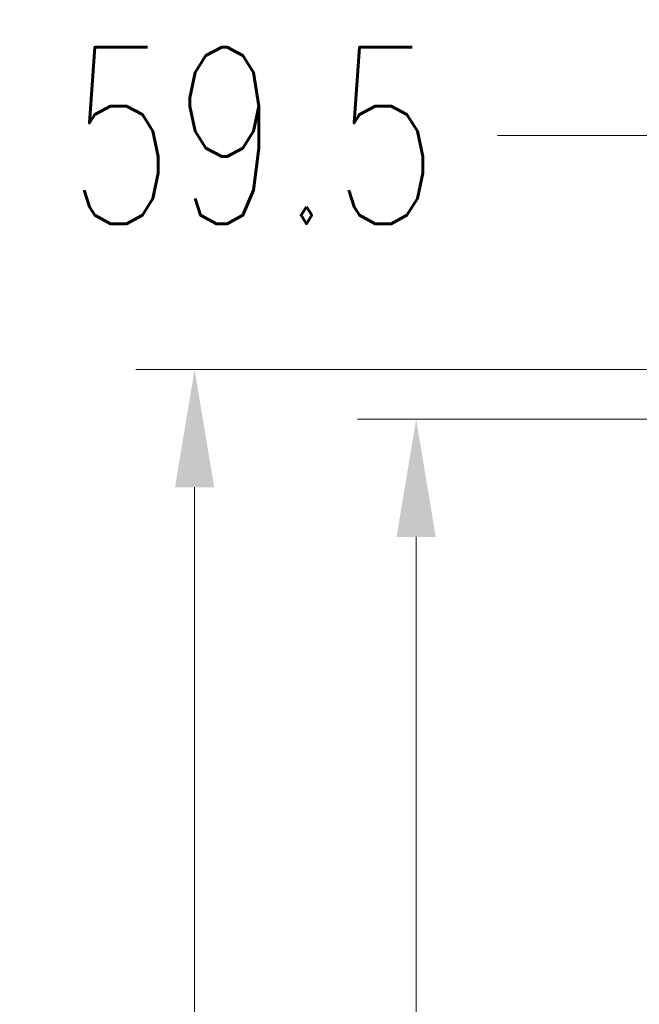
# Model space of a CAD drawing. Header units: inches. Extents: x 3951 to 6642, y -813 to 1217.
# Tile 12 of 33: x 4884 to 4965, y 604 to 731. Entities that reach past the tile are written whole.
import ezdxf

# ---------------------------------------------------------------- set-up
doc = ezdxf.new("R2010")
doc.units = ezdxf.units.IN
doc.header["$LTSCALE"] = 7.600000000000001
doc.header["$MEASUREMENT"] = 0
doc.header["$PDMODE"] = 3
doc.header["$PDSIZE"] = 0.3125
doc.layers.get('Defpoints').update_dxf_attribs({"linetype": 'CONTINUOUS'})
doc.layers.add('5标注', color=1, linetype='CONTINUOUS')
doc.styles.add('TXT', font='txt.shx', dxfattribs={"width": 0.7, "bigfont": 'INTECAD.SHX'})
doc.dimstyles.new('标准样式', dxfattribs={"dimscale": 7.600000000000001, "dimtxt": 3, "dimasz": 2, "dimexe": 1, "dimexo": 0, "dimgap": 1, "dimtad": 0, "dimdec": 1, "dimzin": 1, "dimdsep": 46, "dimtxsty": 'TXT', "dimcen": 0.09, "dimclrd": 5, "dimclre": 252, "dimadec": 1, "dimazin": 0, "dimtfac": 1, "dimtdec": 1, "dimtofl": 0, "dimtmove": 0, "dimatfit": 3, "dimfxl": 0, "dimtzin": 0, "dimlwd": 13, "dimlwe": 13, "dimarcsym": 0})

# ---------------------------------------------------------------- blocks, each defined once
blk = doc.blocks.new('*D60')
at = {"layer": '5标注', "color": 252, "lineweight": 13}
for p, q in [((4966.780208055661, 669.8650882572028), (4966.780208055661, 723.8391086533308)), ((5026.280208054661, 671.2788069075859), (5026.280208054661, 723.8391086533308))]:
    blk.add_line(p, q, dxfattribs=at)
at = {"layer": '5标注', "color": 5, "lineweight": 13}
for p, q in [((4966.780208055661, 716.2391086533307), (4946.255208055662, 716.2391086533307)), ((5011.080208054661, 716.2391086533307), (4981.980208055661, 716.2391086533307))]:
    blk.add_line(p, q, dxfattribs=at)
at = {"layer": '5标注', "color": 5}
for points in [[(4981.980208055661, 718.772441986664), (4981.980208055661, 713.7057753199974), (4966.780208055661, 716.2391086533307)], [(5011.080208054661, 718.772441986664), (5011.080208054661, 713.7057753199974), (5026.280208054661, 716.2391086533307)]]:
    blk.add_solid(points, dxfattribs=at)
at = {"layer": 'Defpoints', "color": 0}
for p in [(4966.780208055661, 716.2391086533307), (5026.280208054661, 671.2788069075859), (4966.780208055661, 669.8650882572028)]:
    blk.add_point(p, dxfattribs=at)
at = {"layer": '5标注', "color": 0, "insert": (4914.715208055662, 716.2391086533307), "char_height": 22.8, "attachment_point": 5, "style": 'TXT'}
blk.add_mtext('59.5', dxfattribs=at)
blk = doc.blocks.new('*D59')
at = {"layer": '5标注', "color": 252, "lineweight": 13}
for p, q in [((4966.780208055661, 679.5763339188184), (4928.137311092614, 679.5763339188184)), ((4966.780208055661, 387.6991811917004), (4928.137311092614, 387.6991811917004))]:
    blk.add_line(p, q, dxfattribs=at)
at = {"layer": '5标注', "color": 5, "lineweight": 13}
for p, q in [((4935.737311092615, 664.3763339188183), (4935.737311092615, 567.6755724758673)), ((4935.737311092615, 402.8991811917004), (4935.737311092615, 493.9555724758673))]:
    blk.add_line(p, q, dxfattribs=at)
at = {"layer": '5标注', "color": 5}
for points in [[(4933.203977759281, 664.3763339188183), (4938.270644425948, 664.3763339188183), (4935.737311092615, 679.5763339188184)], [(4933.203977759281, 402.8991811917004), (4938.270644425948, 402.8991811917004), (4935.737311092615, 387.6991811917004)]]:
    blk.add_solid(points, dxfattribs=at)
at = {"layer": 'Defpoints', "color": 0}
for p in [(4966.780208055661, 679.5763339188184), (4935.737311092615, 387.6991811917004), (4966.780208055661, 387.6991811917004)]:
    blk.add_point(p, dxfattribs=at)
at = {"layer": '5标注', "color": 0, "insert": (4935.737311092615, 530.8155724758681), "char_height": 22.8, "attachment_point": 5, "rotation": 90, "style": 'TXT'}
blk.add_mtext('291.9', dxfattribs=at)
blk = doc.blocks.new('*D58')
at = {"layer": '5标注', "color": 252, "lineweight": 13}
for p, q in [((4966.780208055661, 685.9892796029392), (4899.50714603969, 685.9892796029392)), ((4966.780208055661, 381.2862355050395), (4899.50714603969, 381.2862355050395))]:
    blk.add_line(p, q, dxfattribs=at)
at = {"layer": '5标注', "color": 5, "lineweight": 13}
for p, q in [((4907.107146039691, 670.7892796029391), (4907.107146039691, 572.069573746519)), ((4907.107146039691, 396.4862355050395), (4907.107146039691, 495.689573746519))]:
    blk.add_line(p, q, dxfattribs=at)
at = {"layer": '5标注', "color": 5}
for points in [[(4904.573812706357, 670.7892796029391), (4909.640479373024, 670.7892796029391), (4907.107146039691, 685.9892796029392)], [(4904.573812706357, 396.4862355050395), (4909.640479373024, 396.4862355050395), (4907.107146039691, 381.2862355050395)]]:
    blk.add_solid(points, dxfattribs=at)
at = {"layer": 'Defpoints', "color": 0}
for p in [(4907.107146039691, 685.9892796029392), (4966.780208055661, 685.9892796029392), (4966.780208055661, 381.2862355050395)]:
    blk.add_point(p, dxfattribs=at)
at = {"layer": '5标注', "color": 0, "insert": (4907.107146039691, 533.8795737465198), "char_height": 22.8, "attachment_point": 5, "rotation": 90, "style": 'TXT'}
blk.add_mtext('304.7', dxfattribs=at)

msp = doc.modelspace()

# ---------------------------------------------------------------- dimensions: what is measured, and where the dimension line sits
at = {"layer": '5标注'}
dim = msp.add_linear_dim(base=(4966.780208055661, 716.2391086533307), p1=(5026.280208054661, 671.2788069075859), p2=(4966.780208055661, 669.8650882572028), dimstyle='标准样式', override={"dimscale": 7.600000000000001}, dxfattribs=at)
dim.commit()
dim.dimension.update_dxf_attribs({"geometry": '*D60', "text_midpoint": (4914.715208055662, 716.2391086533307), "dimtype": 160})
for base, p1, p2, picture, middle in [((4907.107146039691, 685.9892796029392), (4966.780208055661, 381.2862355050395), (4966.780208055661, 685.9892796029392), '*D58', (4907.107146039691, 533.8795737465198)), ((4935.737311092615, 387.6991811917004), (4966.780208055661, 679.5763339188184), (4966.780208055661, 387.6991811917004), '*D59', (4935.737311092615, 530.8155724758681))]:
    dim = msp.add_linear_dim(base=base, p1=p1, p2=p2, angle=90, dimstyle='标准样式', override={"dimscale": 7.600000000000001}, dxfattribs=at)
    dim.commit()
    dim.dimension.update_dxf_attribs({"geometry": picture, "text_midpoint": middle, "dimtype": 160})

doc.saveas('drawing.dxf')
